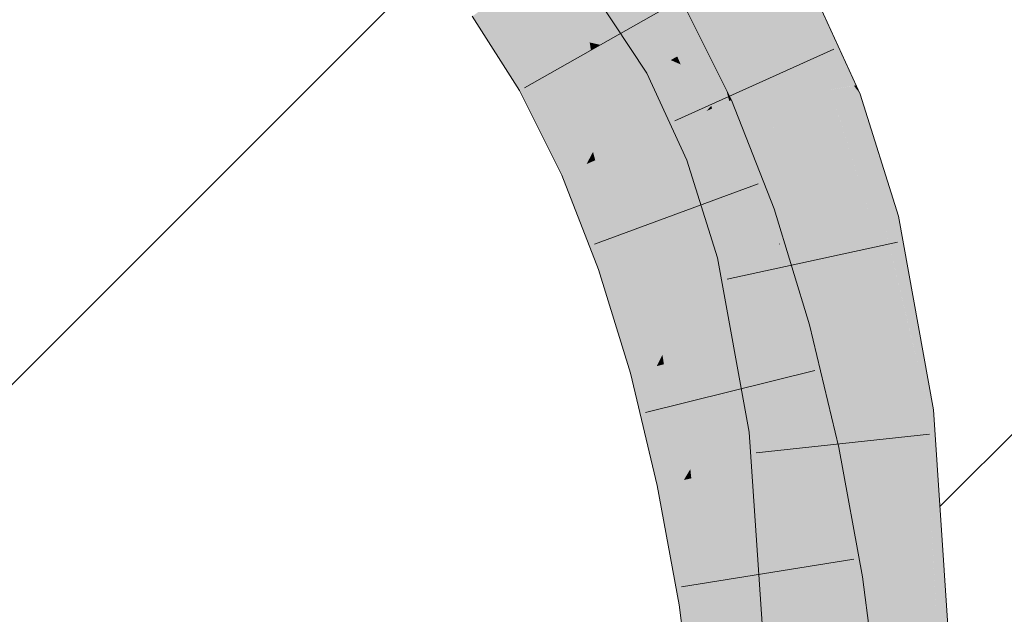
# Model space of a CAD drawing. Extents: x -620 to 300, y 62 to 1112.
# Tile 128 of 236: x 183.735 to 185.061, y 711.236 to 712.037. Entities that reach past the tile are written whole.
import ezdxf
from ezdxf.lldxf.tags import DXFTag

# ---------------------------------------------------------------- set-up
doc = ezdxf.new("R2010")
doc.units = 0
doc.layers.get('0').update_dxf_attribs({"lineweight": 13})
for name, color, linetype, lineweight, true_color in [('E_Detail_Beschriftung', 7, 'Continuous', 13, 0x009900), ('E_Detail_Wandschraffur', 7, 'Continuous', 5, 0xc0c0c0), ('E_Leerrohr 25-A06GA2AZ8I', 7, 'Continuous', 9, 0xff8000), ('E_Leerrohr 25-Shading', 7, 'Continuous', 9, 0xff8000)]:
    doc.layers.add(name, color=color, linetype=linetype, lineweight=lineweight, true_color=true_color)
doc.styles.get("Standard").update_dxf_attribs({"font": 'ARIALN.TTF'})
tags = doc.linetypes.add('fein_strichliert', pattern=[4, 1, -2, 1]).pattern_tags.tags
tags[8:9] = [DXFTag(74, 4), DXFTag(75, 0), DXFTag(340, '0'), DXFTag(46, 0.0), DXFTag(50, 0.0), DXFTag(44, 0.0), DXFTag(45, 0.0)]
tags[6:7] = [DXFTag(74, 4), DXFTag(75, 0), DXFTag(340, '0'), DXFTag(46, 0.0), DXFTag(50, 0.0), DXFTag(44, 0.0), DXFTag(45, 0.0)]
tags[4:5] = [DXFTag(74, 4), DXFTag(75, 0), DXFTag(340, '0'), DXFTag(46, 0.0), DXFTag(50, 0.0), DXFTag(44, 0.0), DXFTag(45, 0.0)]

# ---------------------------------------------------------------- blocks, each defined once
blk = doc.blocks.new('Shading-A06GA1NA8I', base_point=(183.5491, 712.4307))
at = {"layer": 'E_Leerrohr 25-Shading', "color": 30, "true_color": 0xf57b00}
for points in [[(184.689, 712.0256), (184.7664, 712.0684), (184.612, 712.1424), (184.6825, 712.1957)], [(184.5169, 712.1672), (184.4454, 712.1152), (184.5938, 712.0468), (184.5168, 712.0033)], [(184.6395, 711.9983), (184.689, 712.0256), (184.5857, 712.1225), (184.612, 712.1424)], [(184.3946, 712.0309), (184.4454, 712.1152), (184.3841, 712.0707)], [(184.3946, 712.0309), (184.5024, 712.0066), (184.4454, 712.1152), (184.4979, 712.033)], [(184.6283, 711.9921), (184.5718, 712.112), (184.6204, 711.9877), (184.5604, 712.1034)], [(184.5857, 712.1225), (184.5718, 712.112), (184.6395, 711.9983), (184.6283, 711.9921)], [(184.6204, 711.9877), (184.5604, 712.1034), (184.6171, 711.9859), (184.5527, 712.0976)], [(184.6116, 711.9828), (184.6117, 711.9828), (184.5415, 712.0891), (184.6013, 712.0075)], [(184.5415, 712.0891), (184.6013, 712.0075), (184.5851, 712.0415), (184.5921, 712.0293)], [(184.3841, 712.0707), (184.3739, 712.0633), (184.3946, 712.0309)], [(184.689, 712.0256), (184.7339, 711.9279), (184.7664, 712.0684), (184.8242, 711.9426)], [(184.5938, 712.0468), (184.5168, 712.0033), (184.6599, 711.9142), (184.5791, 711.8784)], [(184.5024, 712.0066), (184.5168, 712.0033), (184.4979, 712.033)], [(184.4399, 711.9598), (184.5041, 711.9961), (184.3946, 712.0309), (184.5024, 712.0066)], [(184.6013, 712.0075), (184.6171, 711.9859), (184.5921, 712.0293)], [(184.689, 712.0256), (184.6395, 711.9983), (184.7339, 711.9279), (184.6509, 711.9652)], [(184.5041, 711.9961), (184.5168, 712.0033), (184.5024, 712.0066)], [(184.6117, 711.9828), (184.6171, 711.9859), (184.6013, 712.0075)], [(184.5069, 711.8591), (184.524, 711.8913), (184.4745, 711.9794), (184.5041, 711.9961)], [(184.524, 711.8913), (184.5491, 711.9386), (184.5041, 711.9961), (184.5168, 712.0033)], [(184.6509, 711.9652), (184.6395, 711.9983), (184.636, 711.9719), (184.6283, 711.9921)], [(184.4399, 711.9598), (184.4982, 711.8427), (184.4745, 711.9794), (184.5069, 711.8591)], [(184.6171, 711.9859), (184.6116, 711.9828), (184.6205, 711.9789)], [(184.6676, 711.8609), (184.659, 711.8908), (184.6116, 711.9828)], [(184.6116, 711.9828), (184.659, 711.8908), (184.653, 711.9108), (184.6539, 711.9089)], [(184.6116, 711.9828), (184.653, 711.9108), (184.6205, 711.9789)], [(184.625, 711.9769), (184.6204, 711.9877), (184.6205, 711.9789), (184.6171, 711.9859)], [(184.636, 711.9719), (184.6283, 711.9921), (184.625, 711.9769), (184.6204, 711.9877)], [(184.653, 711.9108), (184.625, 711.9769), (184.6205, 711.9789)], [(184.6769, 711.8644), (184.636, 711.9719), (184.6733, 711.8631), (184.625, 711.9769)], [(184.6847, 711.8674), (184.6509, 711.9652), (184.6769, 711.8644), (184.636, 711.9719)], [(184.7339, 711.9279), (184.6509, 711.9652), (184.7405, 711.8888), (184.6847, 711.8674)], [(184.7339, 711.9279), (184.7502, 711.8925), (184.8242, 711.9426), (184.8327, 711.9241)], [(184.5578, 711.869), (184.5491, 711.9386), (184.5305, 711.8569), (184.524, 711.8913)], [(184.5791, 711.8784), (184.5491, 711.9386), (184.5578, 711.869)], [(184.7405, 711.8888), (184.7502, 711.8925), (184.7339, 711.9279)], [(184.6599, 711.9142), (184.5791, 711.8784), (184.7161, 711.7705), (184.6326, 711.7415)], [(184.7966, 711.7443), (184.8828, 711.7641), (184.7502, 711.8925), (184.8327, 711.9241)], [(184.659, 711.8908), (184.6733, 711.8631), (184.6539, 711.9089)], [(184.5305, 711.8569), (184.524, 711.8913), (184.5099, 711.8478), (184.5069, 711.8591)], [(184.6676, 711.8609), (184.6733, 711.8631), (184.659, 711.8908)], [(184.7405, 711.8888), (184.6847, 711.8674), (184.7564, 711.735), (184.7233, 711.7274)], [(184.7495, 711.8922), (184.7405, 711.8888), (184.7585, 711.7355), (184.7539, 711.7592)], [(184.7764, 711.7396), (184.7966, 711.7443), (184.7495, 711.8922), (184.7502, 711.8925)], [(184.7495, 711.8922), (184.7585, 711.7355), (184.7764, 711.7396)], [(184.5726, 711.765), (184.5998, 711.8255), (184.5578, 711.869), (184.5791, 711.8784)], [(184.557, 711.7301), (184.5726, 711.765), (184.5305, 711.8569), (184.5578, 711.869)], [(184.6676, 711.8609), (184.7039, 711.7674), (184.6733, 711.8631), (184.7014, 711.7834)], [(184.7105, 711.7244), (184.7039, 711.7674), (184.6676, 711.8609)], [(184.7071, 711.7672), (184.6769, 711.8644), (184.6733, 711.8631)], [(184.7233, 711.7274), (184.6847, 711.8674), (184.7197, 711.7265), (184.6769, 711.8644)], [(184.5069, 711.8591), (184.4982, 711.8427), (184.5099, 711.8478)], [(184.5099, 711.8478), (184.4982, 711.8427), (184.5491, 711.7125)], [(184.5305, 711.8569), (184.5099, 711.8478), (184.557, 711.7301), (184.5491, 711.7125)], [(184.6072, 711.7327), (184.5998, 711.8255), (184.5787, 711.7228), (184.5726, 711.765)], [(184.6326, 711.7415), (184.5998, 711.8255), (184.6072, 711.7327)], [(184.7039, 711.7674), (184.7197, 711.7265), (184.7014, 711.7834), (184.7071, 711.7672)], [(184.7161, 711.7705), (184.6326, 711.7415), (184.7633, 711.6166), (184.678, 711.5935)], [(184.7105, 711.7244), (184.7197, 711.7265), (184.7039, 711.7674)], [(184.5787, 711.7228), (184.5726, 711.765), (184.5599, 711.7162), (184.557, 711.7301)], [(184.7539, 711.7592), (184.7564, 711.735), (184.7585, 711.7355)], [(184.8414, 711.4965), (184.9292, 711.5071), (184.7966, 711.7443), (184.8828, 711.7641)], [(184.618, 711.6207), (184.6501, 711.6846), (184.6072, 711.7327), (184.6326, 711.7415)], [(184.7966, 711.7443), (184.7764, 711.7396), (184.8003, 711.7241), (184.7775, 711.7297)], [(184.557, 711.7301), (184.5491, 711.7125), (184.5599, 711.7162)], [(184.6004, 711.5858), (184.618, 711.6207), (184.5787, 711.7228), (184.6072, 711.7327)], [(184.7342, 711.6669), (184.7233, 711.7274), (184.7197, 711.7265)], [(184.7564, 711.735), (184.7233, 711.7274), (184.7647, 711.5302)], [(184.7475, 711.6121), (184.7233, 711.7274), (184.7342, 711.6669)], [(184.7585, 711.7355), (184.7564, 711.735), (184.7587, 711.7344)], [(184.7907, 711.4904), (184.7587, 711.7344), (184.7616, 711.6073), (184.7564, 711.735)], [(184.7775, 711.7297), (184.7764, 711.7396), (184.7587, 711.7344), (184.7585, 711.7355)], [(184.8041, 711.4919), (184.7775, 711.7297), (184.7907, 711.4904), (184.7587, 711.7344)], [(184.8003, 711.7241), (184.7775, 711.7297), (184.8218, 711.4941), (184.8041, 711.4919)], [(184.5599, 711.7162), (184.5491, 711.7125), (184.5927, 711.5704)], [(184.5787, 711.7228), (184.5599, 711.7162), (184.6004, 711.5858), (184.5927, 711.5704)], [(184.7105, 711.7244), (184.7342, 711.6669), (184.7197, 711.7265)], [(184.7505, 711.5547), (184.7105, 711.7244), (184.7536, 711.4863)], [(184.7105, 711.7244), (184.7505, 711.5547), (184.7342, 711.6669), (184.7493, 711.5829)], [(184.8218, 711.4941), (184.8414, 711.4965), (184.8003, 711.7241)], [(184.6538, 711.5869), (184.6501, 711.6846), (184.622, 711.5783), (184.618, 711.6207)], [(184.678, 711.5935), (184.6501, 711.6846), (184.6538, 711.5869)], [(184.7481, 711.6093), (184.7475, 711.6121), (184.7493, 711.5829), (184.7342, 711.6669)], [(184.622, 711.5783), (184.618, 711.6207), (184.6024, 711.573), (184.6004, 711.5858)], [(184.7836, 711.5314), (184.7633, 711.6166), (184.6942, 711.5254), (184.678, 711.5935)], [(184.7664, 711.4874), (184.7647, 711.5302), (184.7493, 711.5829), (184.7481, 711.6093)], [(184.78, 711.489), (184.7616, 711.6073), (184.7745, 711.4884), (184.764, 711.546)], [(184.7907, 711.4904), (184.7616, 711.6073), (184.78, 711.489)], [(184.6004, 711.5858), (184.5927, 711.5704), (184.6024, 711.573)], [(184.6538, 711.5869), (184.622, 711.5783), (184.6573, 711.5185), (184.6366, 711.4438)], [(184.6573, 711.5185), (184.678, 711.5935), (184.6538, 711.5869)], [(184.678, 711.5935), (184.6573, 711.5185), (184.6912, 711.5203), (184.6598, 711.4681)], [(184.678, 711.5935), (184.6912, 711.5203), (184.6911, 711.5386)], [(184.7505, 711.5547), (184.7664, 711.4874), (184.7493, 711.5829)], [(184.6024, 711.573), (184.5927, 711.5704), (184.6293, 711.4171)], [(184.6366, 711.4438), (184.622, 711.5783), (184.6293, 711.4171), (184.6024, 711.573)], [(184.7537, 711.4858), (184.7664, 711.4874), (184.7536, 711.4863), (184.7505, 711.5547)], [(184.7745, 711.4884), (184.764, 711.546), (184.7735, 711.4883), (184.7647, 711.5302)], [(184.6912, 711.5203), (184.6942, 711.5254), (184.6911, 711.5386)], [(184.8022, 711.4535), (184.7836, 711.5314), (184.7158, 711.4353), (184.6942, 711.5254)], [(184.7647, 711.5302), (184.7664, 711.4874), (184.7735, 711.4883)], [(184.6598, 711.4681), (184.6573, 711.5185), (184.638, 711.4316), (184.6366, 711.4438)], [(184.6917, 711.4302), (184.6912, 711.5203), (184.6621, 711.424), (184.6598, 711.4681)], [(184.7006, 711.4321), (184.6942, 711.5254), (184.6917, 711.4302), (184.6912, 711.5203)], [(184.7158, 711.4353), (184.6942, 711.5254), (184.7006, 711.4321)], [(184.8599, 711.2222), (184.9482, 711.2214), (184.8414, 711.4965), (184.9292, 711.5071)], [(184.7839, 711.4131), (184.7745, 711.4884), (184.764, 711.3326), (184.7664, 711.4874)], [(184.79, 711.3876), (184.78, 711.489), (184.7877, 711.3828), (184.7745, 711.4884)], [(184.7973, 711.403), (184.7907, 711.4904), (184.79, 711.3876), (184.78, 711.489)], [(184.8078, 711.4254), (184.8041, 711.4919), (184.7973, 711.403), (184.7907, 711.4904)], [(184.8218, 711.4941), (184.8041, 711.4919), (184.8231, 711.4578), (184.8078, 711.4254)], [(184.8231, 711.4578), (184.8414, 711.4965), (184.8218, 711.4941)], [(184.8414, 711.4965), (184.8231, 711.4578), (184.8599, 711.2222), (184.8319, 711.2224)], [(184.7537, 711.4858), (184.764, 711.3326), (184.7664, 711.4874)], [(184.6621, 711.424), (184.6598, 711.4681), (184.6393, 711.4193), (184.638, 711.4316)], [(184.8022, 711.4535), (184.7158, 711.4353), (184.8338, 711.2811), (184.7464, 711.2678)], [(184.8319, 711.2224), (184.8231, 711.4578), (184.8191, 711.2225), (184.8078, 711.4254)], [(184.6366, 711.4438), (184.6293, 711.4171), (184.638, 711.4316)], [(184.7077, 711.2619), (184.7158, 711.4353), (184.7006, 711.4321)], [(184.7077, 711.2619), (184.7271, 711.2649), (184.7158, 711.4353), (184.7298, 711.3588)], [(184.638, 711.4316), (184.6293, 711.4171), (184.6393, 711.4193)], [(184.6724, 711.2565), (184.6621, 711.424), (184.6591, 711.2545), (184.6393, 711.4193)], [(184.6944, 711.2599), (184.6917, 711.4302), (184.6724, 711.2565), (184.6621, 711.424)], [(184.7077, 711.2619), (184.7006, 711.4321), (184.6944, 711.2599), (184.6917, 711.4302)], [(184.8191, 711.2225), (184.8078, 711.4254), (184.8108, 711.2226), (184.7973, 711.403)], [(184.6393, 711.4193), (184.6293, 711.4171), (184.6591, 711.2545)], [(184.7839, 711.4131), (184.764, 711.3326), (184.781, 711.3685)], [(184.7877, 711.3828), (184.7839, 711.4131), (184.781, 711.3685)], [(184.8108, 711.2226), (184.7973, 711.403), (184.8063, 711.2226), (184.79, 711.3876)], [(184.7765, 711.3001), (184.8063, 711.2226), (184.7877, 711.3828), (184.801, 711.2762)], [(184.7765, 711.3001), (184.7877, 711.3828), (184.781, 711.3685)], [(184.801, 711.2762), (184.79, 711.3876), (184.7877, 711.3828)], [(184.7271, 711.2649), (184.7464, 711.2678), (184.7298, 711.3588)], [(184.764, 711.3326), (184.7765, 711.3001), (184.781, 711.3685)], [(184.7715, 711.2229), (184.7765, 711.3001), (184.764, 711.3326)], [(184.7715, 711.2229), (184.8063, 711.2226), (184.7765, 711.3001)], [(184.8338, 711.2811), (184.7464, 711.2678), (184.8652, 711.041), (184.7773, 711.0316)], [(184.7114, 711.0247), (184.7229, 711.0259), (184.7077, 711.2619), (184.7271, 711.2649)], [(184.7229, 711.0259), (184.7773, 711.0316), (184.7271, 711.2649), (184.7464, 711.2678)], [(184.6724, 711.2565), (184.6591, 711.2545), (184.6894, 711.0223)], [(184.7006, 711.0235), (184.6944, 711.2599), (184.6894, 711.0223), (184.6724, 711.2565)], [(184.7114, 711.0247), (184.7077, 711.2619), (184.7006, 711.0235), (184.6944, 711.2599)]]:
    blk.add_solid(points, dxfattribs=at)
at = {"layer": 'E_Leerrohr 25-Shading', "color": 34, "true_color": 0xb05800}
for points in [[(184.5829, 711.967), (184.6116, 711.9828), (184.5241, 712.0759), (184.5415, 712.0891)], [(184.8616, 711.9488), (184.7984, 712.0861), (184.8407, 711.9714), (184.7858, 712.0791)], [(184.5123, 712.067), (184.5796, 711.9651), (184.5241, 712.0759), (184.5829, 711.967)], [(184.7858, 712.0791), (184.7664, 712.0684), (184.8407, 711.9714)], [(184.3946, 712.0309), (184.3739, 712.0633), (184.408, 711.9418), (184.3443, 712.0417)], [(184.6354, 711.9633), (184.6196, 712.0613), (184.6003, 712.0504)], [(184.6661, 711.9212), (184.686, 711.9438), (184.6196, 712.0613), (184.6257, 712.0648)], [(184.6354, 711.9633), (184.6599, 711.9142), (184.6196, 712.0613), (184.6661, 711.9212)], [(184.8242, 711.9426), (184.8529, 711.9474), (184.7664, 712.0684), (184.8407, 711.9714)], [(184.5938, 712.0468), (184.6354, 711.9633), (184.6003, 712.0504)], [(184.4335, 711.9562), (184.3946, 712.0309), (184.4166, 711.9467), (184.3946, 712.0308)], [(184.4371, 711.9583), (184.4399, 711.9598), (184.4019, 712.0167), (184.3946, 712.0309)], [(184.3946, 712.0308), (184.408, 711.9418), (184.4166, 711.9467)], [(184.4335, 711.9562), (184.4371, 711.9583), (184.4019, 712.0167)], [(184.6019, 711.9165), (184.6116, 711.9828), (184.5829, 711.967)], [(184.6019, 711.9165), (184.6334, 711.8478), (184.6116, 711.9828), (184.6676, 711.8609)], [(184.5796, 711.9651), (184.6019, 711.9165), (184.5829, 711.967)], [(184.8529, 711.9474), (184.8584, 711.9482), (184.8407, 711.9714)], [(184.8616, 711.9488), (184.8407, 711.9714), (184.8584, 711.9482)], [(184.4827, 711.8358), (184.4335, 711.9562), (184.4245, 711.9088), (184.4166, 711.9467)], [(184.4827, 711.8358), (184.4898, 711.8389), (184.4335, 711.9562), (184.4371, 711.9583)], [(184.4371, 711.9583), (184.4898, 711.8389), (184.4399, 711.9598), (184.4956, 711.8415)], [(184.4956, 711.8415), (184.4982, 711.8427), (184.4399, 711.9598)], [(184.4166, 711.9467), (184.408, 711.9418), (184.4245, 711.9088)], [(184.6904, 711.9277), (184.686, 711.9438), (184.6673, 711.9175), (184.6661, 711.9212)], [(184.6934, 711.929), (184.686, 711.9438), (184.6904, 711.9277)], [(184.8669, 711.9371), (184.8584, 711.9482), (184.8347, 711.9248), (184.8242, 711.9426)], [(184.8242, 711.9426), (184.8327, 711.9241), (184.8347, 711.9248)], [(184.8584, 711.9482), (184.8669, 711.9371), (184.8616, 711.9488)], [(184.7249, 711.7736), (184.6904, 711.9277), (184.6901, 711.837), (184.6673, 711.9175)], [(184.7507, 711.7825), (184.6934, 711.929), (184.7249, 711.7736), (184.6904, 711.9277)], [(184.8979, 711.7676), (184.9184, 711.7723), (184.8347, 711.9248), (184.8669, 711.9371)], [(184.6661, 711.9212), (184.6599, 711.9142), (184.6673, 711.9175)], [(184.6673, 711.9175), (184.6599, 711.9142), (184.6901, 711.837)], [(184.8347, 711.9248), (184.8327, 711.9241), (184.8908, 711.7659), (184.8364, 711.9124)], [(184.8347, 711.9248), (184.8908, 711.7659), (184.8979, 711.7676)], [(184.4827, 711.8358), (184.4245, 711.9088), (184.4648, 711.8279)], [(184.8364, 711.9124), (184.8828, 711.7641), (184.8908, 711.7659)], [(184.6748, 711.7162), (184.7105, 711.7244), (184.6334, 711.8478), (184.6676, 711.8609)], [(184.4827, 711.8358), (184.4648, 711.8279), (184.5251, 711.7042), (184.5145, 711.7005)], [(184.5251, 711.7042), (184.5319, 711.7065), (184.4827, 711.8358), (184.4898, 711.8389)], [(184.4898, 711.8389), (184.5319, 711.7065), (184.4956, 711.8415), (184.5411, 711.7098)], [(184.4956, 711.8415), (184.5411, 711.7098), (184.4982, 711.8427), (184.5467, 711.7117)], [(184.5467, 711.7117), (184.5491, 711.7125), (184.4982, 711.8427)], [(184.7249, 711.7736), (184.6901, 711.837), (184.7161, 711.7705)], [(184.7633, 711.6166), (184.7577, 711.7596), (184.7249, 711.7736), (184.7507, 711.7825)], [(184.7249, 711.7736), (184.7161, 711.7705), (184.7395, 711.6943)], [(184.7633, 711.6166), (184.7249, 711.7736), (184.7395, 711.6943)], [(184.9174, 711.6387), (184.8979, 711.7676), (184.8908, 711.7659)], [(184.9593, 711.5107), (184.9655, 711.5115), (184.8979, 711.7676), (184.9184, 711.7723)], [(184.9445, 711.509), (184.8979, 711.7676), (184.9174, 711.6387)], [(184.9445, 711.509), (184.9501, 711.5096), (184.8979, 711.7676), (184.9002, 711.7579)], [(184.7986, 711.6263), (184.7577, 711.7596), (184.7756, 711.62)], [(184.7577, 711.7596), (184.7633, 711.6166), (184.7756, 711.62)], [(184.9371, 711.5081), (184.9174, 711.6387), (184.8828, 711.7641), (184.8908, 711.7659)], [(184.9371, 711.5081), (184.8828, 711.7641), (184.8886, 711.7318)], [(184.9002, 711.7579), (184.9501, 711.5096), (184.9355, 711.61), (184.9546, 711.5102)], [(184.8886, 711.7318), (184.9292, 711.5071), (184.9371, 711.5081)], [(184.7173, 711.4814), (184.7537, 711.4858), (184.6748, 711.7162), (184.7105, 711.7244)], [(184.5251, 711.7042), (184.5145, 711.7005), (184.5609, 711.5617), (184.5574, 711.5607)], [(184.5609, 711.5617), (184.564, 711.5626), (184.5251, 711.7042), (184.5319, 711.7065)], [(184.5319, 711.7065), (184.564, 711.5626), (184.5411, 711.7098), (184.5767, 711.566)], [(184.5767, 711.566), (184.5927, 711.5704), (184.5411, 711.7098), (184.5491, 711.7125)], [(184.9174, 711.6387), (184.9371, 711.5081), (184.9445, 711.509)], [(184.7841, 711.5315), (184.8207, 711.5339), (184.7756, 711.62), (184.7986, 711.6263)], [(184.7633, 711.6166), (184.7836, 711.5314), (184.7756, 711.62), (184.7841, 711.5315)], [(184.9355, 711.61), (184.9546, 711.5102), (184.9491, 711.5535), (184.9568, 711.5104)], [(184.5776, 711.4761), (184.6293, 711.4171), (184.564, 711.5626), (184.5927, 711.5704)], [(184.5609, 711.5617), (184.5574, 711.5607), (184.5776, 711.4761)], [(184.564, 711.5626), (184.5609, 711.5617), (184.5737, 711.4957)], [(184.5776, 711.4761), (184.564, 711.5626), (184.5737, 711.4957)], [(184.9491, 711.5535), (184.9568, 711.5104), (184.9516, 711.5428), (184.9571, 711.5105)], [(184.9571, 711.5105), (184.9593, 711.5107), (184.9516, 711.5428)], [(184.8207, 711.5339), (184.7836, 711.5314), (184.8226, 711.5259), (184.8252, 711.4776)], [(184.8075, 711.4546), (184.8263, 711.4586), (184.7836, 711.5314), (184.8252, 711.4776)], [(184.7836, 711.5314), (184.8022, 711.4535), (184.8075, 711.4546)], [(184.8252, 711.4776), (184.8381, 711.461), (184.8226, 711.5259)], [(184.9371, 711.5081), (184.9292, 711.5071), (184.9406, 711.4648)], [(184.9406, 711.4648), (184.9292, 711.5071), (184.9598, 711.2213), (184.9482, 711.2214)], [(184.9445, 711.509), (184.9371, 711.5081), (184.9502, 711.4289), (184.9406, 711.4648)], [(184.9502, 711.4289), (184.9568, 711.4045), (184.9445, 711.509), (184.9501, 711.5096)], [(184.9501, 711.5096), (184.9568, 711.4045), (184.9546, 711.5102), (184.9611, 711.3885)], [(184.9546, 711.5102), (184.9611, 711.3885), (184.9568, 711.5104), (184.9622, 711.3845)], [(184.9622, 711.3845), (184.9778, 711.3265), (184.9568, 711.5104), (184.9593, 711.5107)], [(184.9593, 711.5107), (184.9707, 711.3978), (184.9655, 711.5115), (184.9731, 711.3978)], [(184.6293, 711.4171), (184.5776, 711.4761), (184.5934, 711.4096)], [(184.7173, 711.4814), (184.764, 711.3326), (184.7537, 711.4858)], [(184.764, 711.3326), (184.7173, 711.4814), (184.7624, 711.223), (184.7349, 711.2232)], [(184.8263, 711.4586), (184.8381, 711.461), (184.8252, 711.4776)], [(184.9502, 711.4289), (184.9406, 711.4648), (184.9651, 711.2213), (184.9598, 711.2213)], [(184.8289, 711.3663), (184.8075, 711.4546), (184.8308, 711.2974), (184.8022, 711.4535)], [(184.849, 711.2834), (184.8381, 711.461), (184.8075, 711.4546)], [(184.849, 711.2834), (184.8533, 711.2841), (184.8381, 711.461), (184.8521, 711.3843)], [(184.9651, 711.2213), (184.9684, 711.2212), (184.9502, 711.4289), (184.9568, 711.4045)], [(184.6293, 711.4171), (184.5934, 711.4096), (184.6591, 711.2545), (184.6229, 711.249)], [(184.9568, 711.4045), (184.9684, 711.2212), (184.9611, 711.3885), (184.9701, 711.2212)], [(184.9707, 711.3978), (184.9778, 711.3265), (184.9731, 711.3978)], [(184.8533, 711.2841), (184.87, 711.2866), (184.8521, 711.3843)], [(184.9611, 711.3885), (184.9658, 711.3018), (184.9622, 711.3845)], [(184.9658, 711.3018), (184.9778, 711.3265), (184.9622, 711.3845)], [(184.849, 711.2834), (184.8289, 711.3663), (184.8338, 711.2811), (184.8308, 711.2974)], [(184.764, 711.3326), (184.7624, 711.223), (184.7688, 711.223)], [(184.7688, 711.223), (184.7715, 711.2229), (184.764, 711.3326)], [(184.9658, 711.3018), (184.9701, 711.2212), (184.9778, 711.3265), (184.9848, 711.2211)], [(184.853, 711.2609), (184.849, 711.2834), (184.8514, 711.1464), (184.8338, 711.2811)], [(184.9016, 711.0448), (184.87, 711.2866), (184.8917, 711.0438), (184.849, 711.2834)], [(184.6591, 711.2545), (184.6229, 711.249), (184.6894, 711.0223), (184.653, 711.0185)], [(184.8917, 711.0438), (184.853, 711.2609), (184.8652, 711.041), (184.8514, 711.1464)]]:
    blk.add_solid(points, dxfattribs=at)
blk = doc.blocks.new('Referenz-A06GA2B58I')
at = {"layer": 'E_Detail_Wandschraffur', "linetype": 'fein_strichliert', "ltscale": 0.13}
blk.add_line((183.1932, 711.0147), (184.2864, 712.1078), dxfattribs=at)
at = {"layer": 'E_Detail_Wandschraffur', "linetype": 'ByBlock', "ltscale": 0.13}
blk.add_line((184.9742, 711.3814), (185.4582, 711.8654), dxfattribs=at)
at = {"layer": 'E_Leerrohr 25-A06GA2AZ8I', "linetype": 'Continuous', "ltscale": 0.13}
for p, q in [((184.8669, 711.9371), (184.7984, 712.0861)), ((184.4145, 711.9455), (184.6192, 712.0611)), ((184.5796, 711.9652), (184.5123, 712.067)), ((184.6257, 712.0648), (184.6934, 711.929)), ((184.3443, 712.0418), (184.408, 711.9419)), ((184.8311, 711.9977), (184.617, 711.9008)), ((184.6334, 711.8478), (184.5796, 711.9652)), ((184.408, 711.9419), (184.4648, 711.8279)), ((184.6934, 711.929), (184.7507, 711.7825)), ((184.9184, 711.7723), (184.8669, 711.9371)), ((184.6748, 711.7162), (184.6334, 711.8478)), ((184.4648, 711.8279), (184.5145, 711.7005)), ((184.5091, 711.7347), (184.7295, 711.8163)), ((184.7507, 711.7825), (184.7986, 711.6263)), ((184.9655, 711.5115), (184.9184, 711.7723)), ((184.9172, 711.7374), (184.6875, 711.6877)), ((184.7173, 711.4815), (184.6748, 711.7162)), ((184.5145, 711.7005), (184.5574, 711.5608)), ((184.7986, 711.6263), (184.8381, 711.461)), ((184.5574, 711.5608), (184.5934, 711.4096)), ((184.5776, 711.508), (184.8056, 711.5648)), ((184.9849, 711.2211), (184.9655, 711.5115)), ((184.7349, 711.2232), (184.7173, 711.4815)), ((184.9603, 711.4786), (184.7266, 711.4537)), ((184.8381, 711.461), (184.87, 711.2866)), ((184.5934, 711.4096), (184.6229, 711.249)), ((184.626, 711.273), (184.8581, 711.3103)), ((184.87, 711.2866), (184.9016, 711.0448)), ((184.6229, 711.249), (184.653, 711.0185))]:
    blk.add_line(p, q, dxfattribs=at)
at = {"layer": 'E_Detail_Beschriftung', "linetype": 'Continuous', "ltscale": 0.13, "insert": (177.2646, 711.9551), "char_height": 1.4, "attachment_point": 1}
blk.add_mtext('{\\fArial Narrow;Endtülle}', dxfattribs=at)

msp = doc.modelspace()

# ---------------------------------------------------------------- block references
at = {"color": 8, "lineweight": 25, "ltscale": 0.25, "true_color": 0x808080}
msp.add_blockref('Referenz-A06GA2B58I', (0, 0), dxfattribs=at)
msp.add_blockref('Shading-A06GA1NA8I', (183.5491, 712.4307))

doc.saveas('drawing.dxf')
